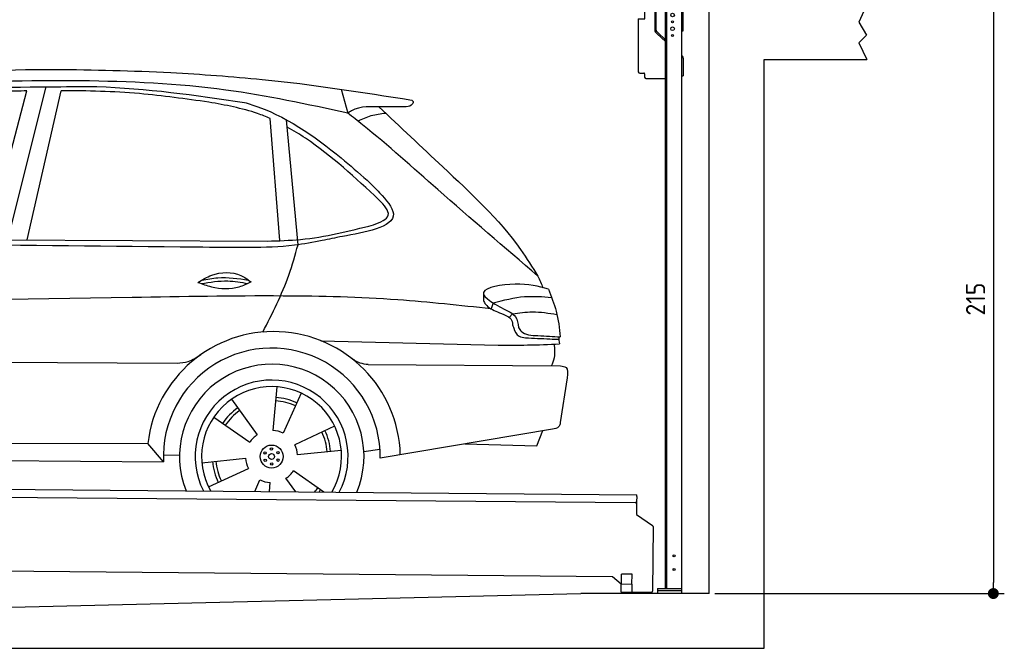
# Model space of a CAD drawing. Header units: millimetres. Extents: x -411 to 6777, y 0 to 6877.
# Tile 5 of 6: x 3183 to 6777, y 0 to 2295. Entities that reach past the tile are written whole.
import ezdxf

# ---------------------------------------------------------------- set-up
doc = ezdxf.new("R2010")
doc.units = ezdxf.units.MM
doc.layers.add('4', color=3, linetype='Continuous')
for name, color, linetype, lineweight in [('AM_0', 7, 'Continuous', 50), ('car', 10, 'Continuous', 25), ('Gebäude', 7, 'Continuous', 25), ('Plattform', 7, 'Continuous', 25), ('Ständer vorne', 7, 'Continuous', 25)]:
    doc.layers.add(name, color=color, linetype=linetype, lineweight=lineweight)
doc.styles.get("Standard").update_dxf_attribs({"font": 'ISOCP.SHX'})
doc.dimstyles.new('GEN-ISO', dxfattribs={"dimscale": 20, "dimtxt": 3.5, "dimasz": 2, "dimexe": 2, "dimexo": 1, "dimgap": 1.5, "dimtad": 1, "dimdec": 1, "dimlfac": 0.1, "dimdsep": 46, "dimtxsty": 'STANDARD', "dimblk": 'PUNKT', "dimcen": 2, "dimclrd": 256, "dimclre": 256, "dimclrt": 2, "dimadec": 0, "dimazin": 0, "dimtp": 0.1, "dimtm": 0.1, "dimtfac": 0.71, "dimtdec": 1, "dimtmove": 2, "dimatfit": 3, "dimldrblk": 'PUNKT', "dimfxl": 2, "dimtolj": 1, "dimarcsym": 0})

# ---------------------------------------------------------------- blocks, each defined once
blk = doc.blocks.new('PUNKT')
at = {"layer": '4', "color": 0, "linetype": 'ByBlock'}
blk.add_line((-0.5, 0), (-1, 0), dxfattribs=at)
at = {"layer": '4', "color": 0, "linetype": 'ByBlock', "const_width": 0.5}
blk.add_lwpolyline([(-0.25, 0, 1), (0.25, 0, 1)], format="xyb", close=True, dxfattribs=at)
blk = doc.blocks.new('*D69')
at = {"layer": '4', "lineweight": -2, "transparency": 16777216}
for p, q in [((6295.4, 2350), (6776.9, 2350)), ((6736.9, 2310), (6736.9, 240)), ((5720, 200), (6776.9, 200))]:
    blk.add_line(p, q, dxfattribs=at)
at = {"layer": 'Defpoints', "color": 0, "transparency": 16777216}
for p in [(6275.4, 2350), (5700, 200), (6736.9, 200)]:
    blk.add_point(p, dxfattribs=at)
at = {"layer": '4', "lineweight": -2, "transparency": 16777216, "xscale": 40, "yscale": 40, "zscale": 40}
for p, rotation in [((6736.9, 2350), 90), ((6736.9, 200), 270)]:
    blk.add_blockref('PUNKT', p, dxfattribs=dict(at, rotation=rotation))
at = {"layer": '4', "color": 2, "transparency": 16777216, "insert": (6671.9, 1275), "char_height": 70, "attachment_point": 5, "rotation": 90}
blk.add_mtext('215', dxfattribs=at)
blk = doc.blocks.new('UG Plattfrom Gl550')
at = {"layer": 'Plattform'}
for p, q in [((498.3, 603.8), (5435.1, 560.7)), ((5429.8, 530.7), (503, 573.7)), ((5435, 554.7), (5434.9, 535.7)), ((5435, 554.7), (5435.1, 560.7)), ((5434.9, 535.7), (5434.5, 488.2)), ((5434.5, 488.2), (5492.9, 448.7)), ((5495.1, 444.5), (5493, 208.2)), ((5347, 261.5), (621.4, 302.7)), ((5378.7, 233.7), (5347, 261.5)), ((5379.7, 235.2), (5380.1, 271.2)), ((5418.1, 270.8), (5380.1, 271.2)), ((5417.7, 234.8), (5418.1, 270.8)), ((5378.5, 205.2), (5378.7, 235.2)), ((5378.7, 235.2), (5418.7, 234.8)), ((5418.5, 204.8), (5418.7, 234.8)), ((5378.5, 205.2), (5418.5, 204.8)), ((5488, 203.2), (5414.8, 203.9))]:
    blk.add_line(p, q, dxfattribs=at)
for centre, radius, start, end in [((5429.9, 535.7), 5, 269.5, 359.5), ((5490.1, 444.5), 5, 359.5, 55.9134), ((5425.8, 243.8), 12, 227.6897, 228.0904), ((5414.9, 208.9), 5, 232.6301, 269.5), ((5488, 208.2), 5, 269.5, 359.5)]:
    blk.add_arc(centre, radius, start, end, dxfattribs=at)
blk = doc.blocks.new('Car_UG')
at = {"layer": 'car'}
for p, q in [((4335.9, 2084.9), (4360.6, 1997.9)), ((3049.2, 1522.4), (3188.4, 2067.2)), ((3119.4, 1502.8), (3258.9, 2083.2)), ((3195.1, 1523.2), (3313.9, 2069.2)), ((4117.6, 1529.9), (4077.5, 1975.5)), ((4183.9, 1515.6), (4137.4, 1971.2)), ((2018.2, 1516.7), (4071.9, 1528)), ((4898.3, 1310.6), (4890.6, 1288.6)), ((4969.6, 1271), (4957.5, 1258.2)), ((4270.6, 1166.3), (4917.8, 1157)), ((1740.1, 1072.2), (3746.7, 1078.5)), ((4444, 1080.7), (5146, 1082.9)), ((5170.6, 1040), (5147.6, 876.4)), ((4111.2, 996.4), (4099.2, 836.6)), ((4200.6, 974.2), (4136.9, 827.1)), ((3946.4, 949.2), (4041.9, 820.4)), ((3882.4, 882.9), (4014.8, 792.6)), ((4324, 855.1), (4179.5, 785.6)), ((5119.5, 852.3), (4491.4, 739.8)), ((5062.9, 790.2), (5084.5, 846)), ((4799.7, 795), (5062.9, 790.2)), ((1832.9, 770.4), (3642.9, 784.6)), ((3701, 717.8), (3642.9, 784.6)), ((4349.4, 766.5), (4190.1, 748.2)), ((4431.8, 763.6), (4490.2, 772.9)), ((3700.2, 744), (3759.2, 742.7)), ((3840.9, 716.5), (4000.2, 734.8)), ((1770.2, 716.1), (3701, 717.8)), ((3866.3, 628), (4010.8, 697.5)), ((4287.7, 613.9), (4175.5, 690.5)), ((4035.1, 613.6), (4053.4, 655.9)), ((4184.6, 613.8), (4148.4, 662.6)), ((4088.6, 613.6), (4091.1, 646.4))]:
    blk.add_line(p, q, dxfattribs=at)
for centre, radius in [((4095.2, 741.5), 41.9), ((4071.2, 754.5), 4.46), ((4094.4, 768.7), 4.46), ((4118.3, 755.7), 4.46), ((4072, 727.3), 4.46), ((4095.1, 741.5), 10.7), ((4095.9, 714.3), 4.46), ((4119, 728.6), 4.46)]:
    blk.add_circle(centre, radius, dxfattribs=at)
for centre, radius, start, end in [((4102.8, 735.3), 462.5, 2.1852, 173.8782), ((4095.8, 741.9), 395.6, 359.6869, 183.4999), ((4095.8, 741.9), 336.7, 337.6776, 202.4775), ((4095.2, 741.5), 279.1, 332.8088, 207.3462), ((4095.2, 741.5), 255.4, 330.0358, 210.1193), ((4095.1, 741.5), 204, 65.3726, 86.5671), ((4095.2, 741.5), 216.3, 65.4485, 86.5251), ((4095.2, 741.5), 216.3, 125.4485, 146.5251), ((4095.1, 741.5), 204, 125.3726, 146.5671), ((4095.2, 741.5), 95.2, 64.034, 87.5844), ((4095.1, 741.5), 204, 5.3726, 26.5671), ((4095.1, 741.5), 216.3, 5.4485, 26.5251), ((4095.2, 741.5), 95.2, 124.034, 147.5844), ((4095.1, 741.5), 95.2, 4.034, 27.5844), ((4095.1, 741.5), 216.3, 185.4485, 206.5251), ((4095.1, 741.5), 204, 185.3726, 206.5671), ((4095.1, 741.5), 95.2, 184.034, 207.5844), ((4095.1, 741.5), 95.2, 304.034, 327.5844), ((4095.1, 741.5), 95.2, 244.034, 267.5844), ((4095.1, 741.5), 204, 321.2555, 326.5671), ((4095.1, 741.5), 216.3, 323.8482, 326.5251)]:
    blk.add_arc(centre, radius, start, end, dxfattribs=at)
for points, knots in [([(2673.6, 2101.7), (2688.3, 2103.8), (2892.1, 2133.3), (3240, 2153.3), (3572.3, 2144.1), (3713.5, 2140.2)], [0, 0, 0, 0, 44.363443, 617.827051, 1041.677324, 1041.677324, 1041.677324, 1041.677324]), ([(3713.5, 2140.2), (3824.9, 2134), (4119.8, 2117.7), (4412.2, 2074.8), (4594.1, 2048)], [0, 0, 0, 0, 334.596694, 885.796742, 885.796742, 885.796742, 885.796742]), ([(4360.6, 1997.9), (4212.5, 2028.4), (3890.5, 2094.7), (3371.9, 2112.1), (2931.5, 2097.6), (2671.4, 2060.7), (2598.4, 2050.4)], [0, 0, 0, 0, 452.969864, 984.660554, 1551.463157, 1772.575196, 1772.575196, 1772.575196, 1772.575196]), ([(2694.7, 2041.5), (2699.6, 2042.3), (2889.8, 2073.3), (3138.1, 2082), (3380.2, 2085), (3434.7, 2085.7)], [0, 0, 0, 0, 14.958905, 578.066478, 741.647169, 741.647169, 741.647169, 741.647169]), ([(3434.7, 2085.7), (3437.6, 2085.6), (3621.2, 2082.5), (3803.6, 2057.8), (3983, 2033.5)], [0, 0, 0, 0, 8.707457, 550.797583, 550.797583, 550.797583, 550.797583]), ([(3188.4, 2067.2), (3174.9, 2066.9), (3075.5, 2064.8), (2904.7, 2061.4), (2749, 2038.7), (2678.4, 2028.4)], [666.326512, 666.326512, 666.326512, 666.326512, 706.624571, 964.215873, 1178.205668, 1178.205668, 1178.205668, 1178.205668]), ([(3853, 2032.7), (3768.5, 2043.9), (3589.5, 2067.6), (3409.2, 2070), (3313.9, 2069.2)], [0, 0, 0, 0, 255.50817, 540.950796, 540.950796, 540.950796, 540.950796]), ([(4077.5, 1975.5), (4062.4, 1982), (3990.2, 2009.7), (3913.4, 2022.6), (3853, 2032.7)], [496.692868, 496.692868, 496.692868, 496.692868, 546.059875, 728.869941, 728.869941, 728.869941, 728.869941]), ([(3983, 2033.5), (3992.1, 2030.8), (4122.8, 1993.1), (4274.9, 1889.8), (4402.4, 1780.6), (4434, 1753.4)], [0, 0, 0, 0, 28.300877, 407.953602, 533.273686, 533.273686, 533.273686, 533.273686]), ([(4567.3, 2023.6), (4540.9, 2022.8), (4476.9, 2020.7), (4400.8, 2025.5), (4365, 2000.8), (4360.6, 1997.9)], [0, 0, 0, 0, 80.522652, 194.664465, 210.337598, 210.337598, 210.337598, 210.337598]), ([(4474.2, 2022.3), (4552.5, 1949.8), (4731.7, 1783.9), (4944.6, 1591.7), (5039.9, 1442.6), (5060.7, 1410)], [0, 0, 0, 0, 320.576675, 734.270248, 850.262502, 850.262502, 850.262502, 850.262502]), ([(4594.1, 2048), (4595.8, 2046.4), (4601.5, 2041.3), (4590, 2023.4), (4576.1, 2023.5), (4567.3, 2023.6)], [0, 0, 0, 0, 6.503563, 21.332115, 46.748977, 46.748977, 46.748977, 46.748977]), ([(5060.7, 1410), (4937.4, 1513.5), (4721.5, 1694.6), (4492.8, 1896.3), (4378.8, 1983.9), (4360.6, 1997.9)], [0, 0, 0, 0, 483.056147, 845.367922, 914.230443, 914.230443, 914.230443, 914.230443]), ([(4397.3, 1969.6), (4413.3, 1977.2), (4445.4, 1992.5), (4480.7, 1997.3), (4498.4, 1999.8)], [0, 0, 0, 0, 52.794285, 106.128892, 106.128892, 106.128892, 106.128892]), ([(4477.3, 1683.1), (4391, 1761.8), (4285.5, 1857.9), (4162.9, 1932.5), (4140.1, 1944.9)], [0, 0, 0, 0, 349.622047, 427.224064, 427.224064, 427.224064, 427.224064]), ([(4434, 1753.4), (4448.8, 1739.2), (4484.5, 1704.7), (4586.9, 1590.1), (4379.5, 1555.8), (4295.1, 1537.1), (4272.3, 1532)], [0, 0, 0, 0, 64.508303, 155.959603, 359.557587, 434.696523, 434.696523, 434.696523, 434.696523]), ([(4458.1, 1590.9), (4483.4, 1601.3), (4534.4, 1622.3), (4496.5, 1662.7), (4477.3, 1683.1)], [0, 0, 0, 0, 64.897781, 131.027998, 131.027998, 131.027998, 131.027998]), ([(4071.9, 1528), (4112.5, 1529.5), (4243.4, 1534.4), (4370.4, 1567.8), (4458.1, 1590.9)], [0, 0, 0, 0, 121.545303, 392.179354, 392.179354, 392.179354, 392.179354]), ([(4272.3, 1532), (4238.6, 1525.2), (4151.2, 1507.4), (3996.6, 1502.9), (3876.9, 1502.8), (3811.9, 1502.7)], [0, 0, 0, 0, 103.03135, 267.243941, 462.405232, 462.405232, 462.405232, 462.405232]), ([(4058.7, 1195.7), (4092.8, 1264.2), (4144, 1367.4), (4173.9, 1478.4), (4183.9, 1515.6)], [0, 0, 0, 0, 228.776239, 344.156953, 344.156953, 344.156953, 344.156953]), ([(3820.1, 1374.7), (3836.1, 1384.5), (3882.2, 1412.9), (3960.6, 1416.3), (4001.7, 1386.9), (4013.7, 1378.2)], [0, 0, 0, 0, 56.386158, 162.852709, 206.792536, 206.792536, 206.792536, 206.792536]), ([(3820.1, 1374.7), (3836.1, 1368.8), (3884.3, 1351.8), (3955.1, 1349.6), (3999.8, 1371.4), (4013.7, 1378.2)], [5.208578, 5.208578, 5.208578, 5.208578, 44.198582, 121.455021, 156.55166, 156.55166, 156.55166, 156.55166]), ([(3831.8, 1370.5), (3864.2, 1375.9), (3920.8, 1385.4), (3977.2, 1376.6), (4001.3, 1372.3)], [0, 0, 0, 0, 73.878693, 129.282646, 129.282646, 129.282646, 129.282646]), ([(3833.7, 1383), (3853.2, 1386.9), (3909.6, 1397.4), (3966.9, 1390.2), (4004.3, 1384.9)], [7.57653, 7.57653, 7.57653, 7.57653, 52.544532, 137.659237, 137.659237, 137.659237, 137.659237]), ([(5099.2, 1362.9), (5063.2, 1372.1), (4992.3, 1390.4), (4805.8, 1355.3), (4908.8, 1303.6), (4960.9, 1277.5)], [0, 0, 0, 0, 123.107987, 242.156921, 363.520645, 363.520645, 363.520645, 363.520645]), ([(4898.3, 1310.6), (4936.2, 1321), (5006.1, 1340.2), (5078.4, 1335.2), (5111.5, 1332.8)], [0, 0, 0, 0, 116.874908, 215.743745, 215.743745, 215.743745, 215.743745]), ([(5099.2, 1362.9), (5110.2, 1336.4), (5133.4, 1280.6), (5140.7, 1220.6), (5144.6, 1189)], [0, 0, 0, 0, 85.533017, 180.427109, 180.427109, 180.427109, 180.427109]), ([(4890.6, 1288.6), (4777.2, 1299.9), (4524.7, 1325.1), (4086.9, 1331.2), (2954.4, 1298.1), (1961.1, 1279.8), (1151.4, 1264.8)], [0, 0, 0, 0, 341.879851, 760.963773, 1312.001547, 3741.308129, 3741.308129, 3741.308129, 3741.308129]), ([(4862.9, 1319.5), (4865.2, 1314.5), (4874.7, 1293.5), (4909.3, 1280.6), (4934.5, 1269.4), (4944.4, 1265)], [0, 0, 0, 0, 16.389871, 67.796127, 100.528992, 100.528992, 100.528992, 100.528992]), ([(4944.4, 1265), (4951.5, 1261.9), (4966.4, 1255.3), (4968.7, 1239.1), (4969.9, 1230.6)], [0, 0, 0, 0, 21.842303, 45.682515, 45.682515, 45.682515, 45.682515]), ([(4960.9, 1277.5), (4968.3, 1272.2), (4986.9, 1258.9), (4989.7, 1235.6), (4991.3, 1221.5)], [0, 0, 0, 0, 26.318616, 66.284673, 66.284673, 66.284673, 66.284673]), ([(4969.6, 1271), (4993.5, 1274.9), (5047.4, 1283.8), (5101.5, 1275.3), (5131.6, 1270.6)], [0, 0, 0, 0, 72.240439, 162.98683, 162.98683, 162.98683, 162.98683]), ([(4969.9, 1230.6), (4971.3, 1226.9), (4976.6, 1212.2), (4987.9, 1187), (5008.8, 1185.3), (5017.3, 1184.6)], [0, 0, 0, 0, 11.944086, 47.503692, 71.615823, 71.615823, 71.615823, 71.615823]), ([(4991.3, 1221.5), (4994.4, 1216.8), (5009.2, 1193.9), (5071.6, 1192.8), (5118.3, 1190.3), (5144.6, 1189)], [0, 0, 0, 0, 16.485849, 80.052138, 161.961551, 161.961551, 161.961551, 161.961551]), ([(4917.8, 1157), (4953.4, 1157.1), (5028, 1157.2), (5102.4, 1161.4), (5141.4, 1163.6)], [0, 0, 0, 0, 106.769841, 223.734473, 223.734473, 223.734473, 223.734473]), ([(5017.3, 1184.6), (5047, 1183.3), (5087.6, 1181.6), (5128.2, 1180.5), (5139.1, 1180.2)], [0, 0, 0, 0, 89.235627, 121.835134, 121.835134, 121.835134, 121.835134]), ([(5113.8, 1082.8), (5117.8, 1092.8), (5128.1, 1118.3), (5125.3, 1145.8), (5123.5, 1162.6)], [0, 0, 0, 0, 32.021295, 81.392264, 81.392264, 81.392264, 81.392264]), ([(3746.7, 1078.5), (3760.6, 1080), (3792.1, 1083.3), (3818.5, 1101.2), (3833.3, 1111.2)], [0, 0, 0, 0, 41.31295, 93.783848, 93.783848, 93.783848, 93.783848]), ([(4444, 1080.7), (4434.2, 1081.8), (4410.6, 1084.4), (4390.9, 1098), (4379.4, 1105.9)], [0, 0, 0, 0, 29.123879, 70.238093, 70.238093, 70.238093, 70.238093]), ([(5146, 1082.9), (5154, 1082.2), (5176.2, 1080.2), (5172.8, 1055.8), (5170.6, 1040)], [0, 0, 0, 0, 21.151799, 59.232385, 59.232385, 59.232385, 59.232385]), ([(5147.6, 876.4), (5146.4, 870.2), (5143.5, 855.6), (5128.3, 853.5), (5119.5, 852.3)], [0, 0, 0, 0, 17.391955, 40.853649, 40.853649, 40.853649, 40.853649])]:
    blk.add_open_spline(points, degree=3, knots=knots, dxfattribs=at)
for points in [[(3811.9, 1502.7), (3190.9, 1502.8), (2569.9, 1502.9), (1948.9, 1503)], [(5060.7, 1410), (5067, 1396), (5073.2, 1382), (5079.3, 1367.9)], [(4862.1, 1344.7), (4862.4, 1336.3), (4862.6, 1327.9), (4862.9, 1319.5)], [(5137.6, 1189.4), (5139.1, 1180.8), (5140.3, 1172.2), (5141.4, 1163.6)]]:
    blk.add_open_spline(points, degree=3, dxfattribs=at)
blk = doc.blocks.new('Ständer_vorne_GT215')
at = {"layer": 'Ständer vorne'}
for p, q in [((5501, 2340), (5501, 2257.2)), ((5506.1, 2257.2), (5506.1, 2340)), ((5595, 2350), (5511, 2350)), ((5595.1, 2345), (5511.1, 2345)), ((5511.2, 2337), (5600, 2337)), ((5540, 218), (5540, 2337)), ((5600, 200), (5600, 2340)), ((5605, 2254), (5605, 2340)), ((5465, 2298), (5465.2, 2328)), ((5465.2, 2328), (5501, 2327.7)), ((5540, 2332), (5600, 2332)), ((5545, 218), (5545, 2332)), ((5441, 2298.2), (5441, 2105)), ((5441, 2298.2), (5465, 2298)), ((5510.3, 2243.9), (5504.1, 2250)), ((5507.6, 2253.7), (5512.7, 2248.6)), ((5510.3, 2243.9), (5539.8, 2215)), ((5512.7, 2248.6), (5540, 2221.8)), ((5600, 2254), (5605, 2254)), ((5600, 2164), (5602, 2162.1)), ((5605, 2154.9), (5605, 2090)), ((5446, 2100), (5461.5, 2100)), ((5464, 2097.5), (5464, 2085)), ((5600, 2090), (5605, 2090)), ((5469, 2080), (5540, 2080)), ((5511, 218), (5600, 218)), ((5511, 218), (5511, 200)), ((5600, 210), (5511, 210)), ((5600, 200), (5511, 200))]:
    blk.add_line(p, q, dxfattribs=at)
for centre, radius in [((5566, 2312), 6.5), ((5566, 2262), 6.5), ((5566, 2287), 3.7), ((5566, 2237), 3.7), ((5571.4, 338), 3.7), ((5571.4, 288), 3.7)]:
    blk.add_circle(centre, radius, dxfattribs=at)
for centre, radius, start, end in [((5511.1, 2339.9), 10.1, 90.1445, 179.6512), ((5511.1, 2340), 5, 90, 180), ((5595, 2340), 10, 0, 90), ((5595, 2340), 5, 0, 90), ((5511.1, 2257.2), 10.1, 180, 225.5525), ((5511.1, 2257.2), 5, 179.6711, 225.5525), ((5595, 2154.9), 10, 0, 45.8814), ((5446, 2105), 5, 180, 270), ((5461.5, 2097.5), 2.5, 0, 90), ((5469, 2085), 5, 180, 270)]:
    blk.add_arc(centre, radius, start, end, dxfattribs=at)
blk = doc.blocks.new('Gebäude_375_GT215')
at = {"layer": 'Gebäude'}
for p, q in [((6275.4, 2350), (6246.4, 2285.9)), ((6246.4, 2285.9), (6274.3, 2238)), ((6274.3, 2238), (6246.4, 2211)), ((6246.4, 2211), (6275.4, 2150)), ((5900, 0), (5900, 2150)), ((5900, 2150), (6275.4, 2150)), ((3000, 146.1), (5231.6, 200)), ((5700, 200), (5231.6, 200)), ((0, 0), (5900, 0))]:
    blk.add_line(p, q, dxfattribs=at)
blk.add_lwpolyline([(5700, 200), (5700, 2350)], dxfattribs=at)

msp = doc.modelspace()

# ---------------------------------------------------------------- block references
msp.add_blockref('UG Plattfrom Gl550', (0, 0))
at = {"layer": 'AM_0', "rotation": 359.4224719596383}
msp.add_blockref('Car_UG', (0, 0), dxfattribs=at)
at = {"layer": 'Gebäude'}
msp.add_blockref('Gebäude_375_GT215', (0, 0), dxfattribs=at)
at = {"layer": 'Ständer vorne'}
msp.add_blockref('Ständer_vorne_GT215', (0, 0), dxfattribs=at)

# ---------------------------------------------------------------- dimensions: what is measured, and where the dimension line sits
at = {"layer": '4'}
dim = msp.add_linear_dim(base=(6736.86, 200), p1=(6275.45, 2350), p2=(5700, 200), angle=90, dimstyle='GEN-ISO', override={"dimtdec": 3, "dimtolj": 0}, dxfattribs=at)
dim.commit()
dim.dimension.update_dxf_attribs({"geometry": '*D69', "text_midpoint": (6671.85, 1275)})

doc.saveas('drawing.dxf')
